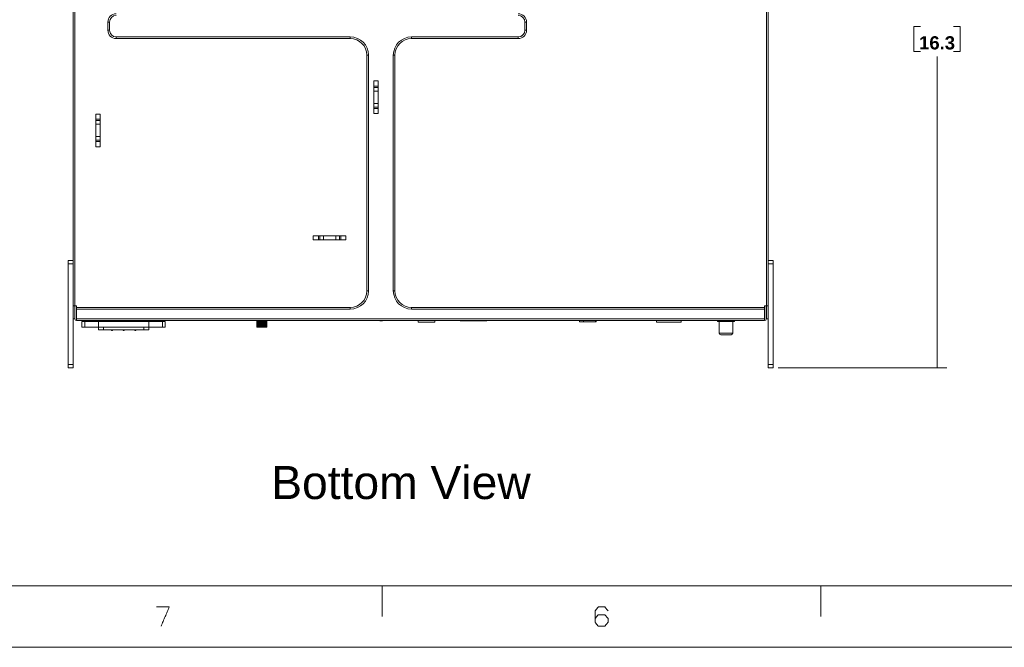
# Model space of a CAD drawing. Header units: millimetres. Extents: x 0 to 2122, y 0 to 1639.
# Tile 2 of 75: x 311 to 906, y 0 to 379. Entities that reach past the tile are written whole.
import ezdxf

# ---------------------------------------------------------------- set-up
doc = ezdxf.new("R2010")
doc.units = ezdxf.units.MM
doc.layers.add('1', color=7, linetype='Continuous', true_color=0xffffff)
doc.styles.add('Arial', font='arial.ttf')

msp = doc.modelspace()

# ---------------------------------------------------------------- linework, layer by layer
at = {"layer": '1', "color": 7, "linetype": 'Continuous', "lineweight": 13}
for p, q in [((343.69, 233.61), (343.69, 544.48)), ((344.69, 544.48), (344.69, 206.48)), ((762.69, 206.48), (762.69, 544.48)), ((763.69, 544.48), (763.69, 233.61)), ((364.69, 372.98), (364.69, 377.98)), ((365.69, 377.98), (364.69, 377.98)), ((365.69, 372.98), (365.69, 377.98)), ((616.69, 372.98), (616.69, 377.98)), ((616.69, 377.98), (617.69, 377.98)), ((617.69, 377.98), (617.69, 372.98)), ((365.69, 372.98), (364.69, 372.98)), ((369.69, 368.98), (511.19, 368.98)), ((369.69, 368.98), (369.69, 367.98)), ((511.19, 368.98), (511.19, 367.98)), ((548.19, 368.98), (612.69, 368.98)), ((548.19, 368.98), (548.19, 367.98)), ((612.69, 368.98), (612.69, 367.98)), ((616.69, 372.98), (617.69, 372.98)), ((511.19, 367.98), (369.69, 367.98)), ((612.69, 367.98), (548.19, 367.98)), ((521.19, 215.48), (521.19, 357.98)), ((522.19, 357.98), (521.19, 357.98)), ((522.19, 215.48), (522.19, 357.98)), ((537.19, 215.48), (537.19, 357.98)), ((537.19, 357.98), (538.19, 357.98)), ((538.19, 357.98), (538.19, 215.48)), ((527.94, 342.34), (525.44, 342.34)), ((525.44, 322.61), (525.44, 342.34)), ((525.44, 339.28), (527.94, 339.28)), ((527.94, 322.61), (527.94, 342.34)), ((527.94, 338.44), (525.44, 338.44)), ((525.44, 336.14), (527.94, 336.14)), ((527.94, 328.81), (525.44, 328.81)), ((357.44, 302.61), (357.44, 322.34)), ((359.94, 322.34), (357.44, 322.34)), ((359.94, 302.61), (359.94, 322.34)), ((525.44, 326.51), (527.94, 326.51)), ((527.94, 325.67), (525.44, 325.67)), ((525.44, 322.61), (527.94, 322.61)), ((357.44, 319.28), (359.94, 319.28)), ((359.94, 318.44), (357.44, 318.44)), ((357.44, 316.14), (359.94, 316.14)), ((359.94, 308.81), (357.44, 308.81)), ((357.44, 306.51), (359.94, 306.51)), ((359.94, 305.67), (357.44, 305.67)), ((357.44, 302.61), (359.94, 302.61)), ((488.83, 248.73), (508.56, 248.73)), ((488.83, 248.73), (488.83, 246.23)), ((488.83, 246.23), (508.56, 246.23)), ((491.89, 246.23), (491.89, 248.73)), ((492.73, 248.73), (492.73, 246.23)), ((495.03, 246.23), (495.03, 248.73)), ((502.36, 248.73), (502.36, 246.23)), ((504.66, 246.23), (504.66, 248.73)), ((505.49, 248.73), (505.49, 246.23)), ((508.56, 246.23), (508.56, 248.73)), ((340.69, 233.88), (343.69, 233.88)), ((340.69, 231.88), (340.69, 233.88)), ((343.69, 233.88), (343.69, 231.88)), ((763.69, 233.88), (766.69, 233.88)), ((763.69, 231.88), (763.69, 233.88)), ((766.69, 233.88), (766.69, 231.88)), ((340.69, 231.88), (340.69, 170.88)), ((343.69, 231.88), (340.69, 231.88)), ((343.69, 231.88), (343.69, 170.88)), ((763.69, 231.88), (763.69, 170.88)), ((766.69, 231.88), (763.69, 231.88)), ((766.69, 231.88), (766.69, 170.88)), ((522.19, 215.48), (521.19, 215.48)), ((537.19, 215.48), (538.19, 215.48)), ((343.69, 206.48), (344.69, 206.48)), ((345.79, 206.48), (344.69, 206.48)), ((344.69, 198.48), (344.69, 206.48)), ((344.79, 206.48), (344.79, 198.48)), ((345.79, 206.48), (345.79, 205.48)), ((345.79, 205.48), (511.19, 205.48)), ((345.79, 204.48), (345.79, 205.48)), ((345.79, 204.48), (345.79, 198.48)), ((345.79, 204.48), (511.19, 204.48)), ((511.19, 204.48), (511.19, 205.48)), ((548.19, 205.48), (761.59, 205.48)), ((548.19, 204.48), (548.19, 205.48)), ((761.59, 204.48), (548.19, 204.48)), ((761.59, 206.48), (762.69, 206.48)), ((761.59, 205.48), (761.59, 206.48)), ((761.59, 205.48), (761.59, 204.48)), ((761.59, 204.48), (761.59, 198.48)), ((762.59, 198.48), (762.59, 206.48)), ((762.69, 198.48), (762.69, 206.48)), ((763.69, 206.48), (762.69, 206.48)), ((344.69, 198.48), (343.69, 198.48)), ((344.69, 198.48), (344.79, 198.58)), ((761.59, 198.48), (345.79, 198.48)), ((345.79, 198.48), (345.79, 197.48)), ((345.79, 197.48), (761.59, 197.48)), ((348.99, 196.98), (348.99, 193.48)), ((348.99, 196.98), (350.74, 196.98)), ((349.59, 197.48), (349.59, 196.98)), ((350.74, 196.98), (350.74, 193.48)), ((359.04, 196.98), (350.74, 196.98)), ((351.05, 197.48), (351.05, 196.98)), ((359.04, 197.48), (359.04, 196.98)), ((359.04, 196.98), (359.04, 193.48)), ((389.34, 196.98), (359.04, 196.98)), ((389.34, 197.48), (389.34, 196.98)), ((397.64, 196.98), (389.34, 196.98)), ((389.34, 196.98), (389.34, 193.48)), ((397.34, 197.48), (397.34, 196.98)), ((397.64, 196.98), (397.64, 193.48)), ((399.39, 196.98), (397.64, 196.98)), ((398.79, 196.98), (398.79, 197.48)), ((399.39, 193.48), (399.39, 196.98)), ((454.69, 197.48), (454.69, 193.58)), ((454.72, 197.48), (454.72, 193.58)), ((454.74, 197.48), (454.74, 193.58)), ((454.82, 197.48), (454.82, 193.58)), ((454.86, 197.48), (454.86, 193.58)), ((454.99, 197.48), (454.99, 193.58)), ((455.05, 197.48), (455.05, 193.58)), ((455.23, 197.48), (455.23, 193.58)), ((455.31, 197.48), (455.31, 193.58)), ((455.52, 197.48), (455.52, 193.58)), ((455.62, 197.48), (455.62, 193.58)), ((455.88, 197.48), (455.88, 193.58)), ((455.98, 197.48), (455.98, 193.58)), ((456.27, 197.48), (456.27, 193.58)), ((456.39, 197.48), (456.39, 193.58)), ((456.7, 197.48), (456.7, 193.58)), ((456.83, 197.48), (456.83, 193.58)), ((457.16, 197.48), (457.16, 193.58)), ((457.26, 197.48), (457.26, 193.48)), ((457.29, 197.48), (457.29, 193.58)), ((457.63, 197.48), (457.63, 193.58)), ((457.69, 197.48), (457.69, 193.48)), ((457.76, 197.48), (457.76, 193.58)), ((458.1, 197.48), (458.1, 193.58)), ((458.12, 197.48), (458.12, 193.48)), ((458.23, 197.48), (458.23, 193.58)), ((458.56, 197.48), (458.56, 193.58)), ((458.68, 197.48), (458.68, 193.58)), ((458.99, 197.48), (458.99, 193.58)), ((459.11, 197.48), (459.11, 193.58)), ((459.4, 197.48), (459.4, 193.58)), ((459.51, 197.48), (459.51, 193.58)), ((459.77, 197.48), (459.77, 193.58)), ((459.86, 197.48), (459.86, 193.58)), ((460.08, 197.48), (460.08, 193.58)), ((460.16, 197.48), (460.16, 193.58)), ((460.33, 197.48), (460.33, 193.58)), ((460.4, 197.48), (460.4, 193.58)), ((460.52, 197.48), (460.52, 193.58)), ((460.57, 197.48), (460.57, 193.58)), ((460.64, 197.48), (460.64, 193.58)), ((460.67, 197.48), (460.67, 193.58)), ((460.69, 197.48), (460.69, 193.58)), ((529.14, 197.29), (529.14, 197.48)), ((529.14, 197.29), (530.74, 197.29)), ((530.74, 197.29), (530.74, 197.48)), ((552.19, 196.48), (552.19, 197.48)), ((552.19, 196.48), (562.19, 196.48)), ((562.19, 197.48), (562.19, 196.48)), ((577.69, 197.28), (577.69, 197.48)), ((593.69, 197.28), (577.69, 197.28)), ((593.69, 197.28), (593.69, 197.48)), ((649.69, 197.48), (649.69, 196.8)), ((649.69, 196.8), (652.19, 196.8)), ((650.2, 196.78), (650.2, 196.8)), ((650.32, 196.78), (650.2, 196.78)), ((650.32, 196.8), (650.32, 196.78)), ((651.09, 196.78), (650.32, 196.78)), ((651.09, 196.78), (651.09, 196.8)), ((651.82, 196.78), (651.09, 196.78)), ((651.82, 196.8), (651.82, 196.78)), ((651.82, 196.78), (652.63, 196.78)), ((652.19, 197.48), (652.19, 196.8)), ((659.29, 196.8), (652.19, 196.8)), ((652.63, 196.78), (652.63, 196.8)), ((653, 196.78), (652.63, 196.78)), ((653, 196.78), (653, 196.8)), ((653.08, 196.78), (653, 196.78)), ((653.08, 196.78), (653.08, 196.8)), ((653.25, 196.78), (653.08, 196.78)), ((653.25, 196.78), (653.25, 196.8)), ((653.6, 196.78), (653.25, 196.78)), ((653.6, 196.8), (653.6, 196.78)), ((654.24, 196.78), (654.24, 196.8)), ((655.14, 196.78), (654.24, 196.78)), ((655.14, 196.78), (655.14, 196.8)), ((655.79, 196.78), (655.79, 196.8)), ((656.14, 196.78), (655.79, 196.78)), ((656.14, 196.78), (656.14, 196.8)), ((656.3, 196.78), (656.14, 196.78)), ((656.28, 196.78), (656.28, 196.8)), ((656.4, 196.78), (656.28, 196.78)), ((656.4, 196.78), (656.4, 196.8)), ((656.52, 196.78), (656.4, 196.78)), ((656.52, 196.78), (656.52, 196.8)), ((657, 196.78), (656.52, 196.78)), ((657, 196.78), (657, 196.8)), ((657.3, 196.78), (657, 196.78)), ((657.3, 196.78), (657.3, 196.8)), ((657.46, 196.78), (657.3, 196.78)), ((657.46, 196.78), (657.46, 196.8)), ((657.64, 196.78), (657.46, 196.78)), ((657.64, 196.78), (657.64, 196.8)), ((658.41, 196.78), (657.64, 196.78)), ((658.41, 196.78), (658.41, 196.8)), ((658.48, 196.78), (658.41, 196.78)), ((658.48, 196.78), (658.48, 196.8)), ((659.07, 196.78), (658.48, 196.78)), ((659.07, 196.78), (659.07, 196.8)), ((659.29, 196.8), (659.29, 197.48)), ((659.69, 196.8), (659.29, 196.8)), ((659.69, 196.8), (659.69, 197.48)), ((696.19, 196.48), (696.19, 197.48)), ((696.19, 196.48), (711.19, 196.48)), ((711.19, 197.48), (711.19, 196.48)), ((733.09, 197.48), (733.09, 196.98)), ((733.09, 196.98), (738.19, 196.98)), ((734.04, 196.98), (734.04, 189.98)), ((738.19, 196.98), (743.29, 196.98)), ((742.34, 189.98), (742.34, 196.98)), ((743.29, 196.98), (743.29, 197.48)), ((761.59, 198.48), (761.59, 197.48)), ((762.59, 198.58), (762.69, 198.48)), ((763.69, 198.48), (762.69, 198.48)), ((348.99, 193.48), (350.74, 193.48)), ((359.04, 193.48), (350.74, 193.48)), ((389.34, 193.48), (359.04, 193.48)), ((359.04, 191.98), (359.04, 193.48)), ((359.04, 191.98), (362.04, 191.98)), ((362.04, 191.98), (362.04, 193.48)), ((362.04, 191.98), (386.34, 191.98)), ((366.72, 191.98), (366.89, 191.48)), ((367.49, 191.48), (366.89, 191.48)), ((367.67, 191.98), (367.49, 191.48)), ((373.72, 191.98), (373.89, 191.48)), ((374.49, 191.48), (373.89, 191.48)), ((374.67, 191.98), (374.49, 191.48)), ((380.89, 191.48), (380.72, 191.98)), ((381.49, 191.48), (380.89, 191.48)), ((381.67, 191.98), (381.49, 191.48)), ((386.34, 191.98), (386.34, 193.48)), ((389.34, 191.98), (386.34, 191.98)), ((397.64, 193.48), (389.34, 193.48)), ((389.34, 191.98), (389.34, 193.48)), ((399.39, 193.48), (397.64, 193.48)), ((454.69, 193.58), (454.72, 193.58)), ((454.74, 193.58), (454.82, 193.58)), ((454.82, 193.48), (454.79, 193.48)), ((454.82, 193.48), (454.83, 193.48)), ((454.92, 193.48), (454.83, 193.48)), ((454.86, 193.58), (454.99, 193.58)), ((454.92, 193.48), (454.95, 193.48)), ((455.09, 193.48), (454.95, 193.48)), ((455.05, 193.58), (455.23, 193.58)), ((455.09, 193.48), (455.13, 193.48)), ((455.32, 193.48), (455.13, 193.48)), ((455.31, 193.58), (455.52, 193.58)), ((455.32, 193.48), (455.37, 193.48)), ((455.61, 193.48), (455.37, 193.48)), ((455.61, 193.48), (455.67, 193.48)), ((455.62, 193.58), (455.88, 193.58)), ((455.96, 193.48), (455.67, 193.48)), ((455.96, 193.48), (456.02, 193.48)), ((455.98, 193.58), (456.27, 193.58)), ((456.34, 193.48), (456.02, 193.48)), ((456.34, 193.48), (456.41, 193.48)), ((456.39, 193.58), (456.7, 193.58)), ((456.76, 193.48), (456.41, 193.48)), ((456.76, 193.48), (456.83, 193.48)), ((456.83, 193.58), (457.16, 193.58)), ((457.2, 193.48), (456.83, 193.48)), ((457.2, 193.48), (457.26, 193.48)), ((457.26, 193.48), (457.28, 193.48)), ((457.65, 193.48), (457.28, 193.48)), ((457.29, 193.58), (457.63, 193.58)), ((457.65, 193.48), (457.69, 193.48)), ((457.69, 193.48), (457.73, 193.48)), ((458.11, 193.48), (457.73, 193.48)), ((457.76, 193.58), (458.1, 193.58)), ((458.11, 193.48), (458.12, 193.48)), ((458.12, 193.48), (458.19, 193.48)), ((458.55, 193.48), (458.19, 193.48)), ((458.23, 193.58), (458.56, 193.58)), ((458.55, 193.48), (458.63, 193.48)), ((458.97, 193.48), (458.63, 193.48)), ((458.68, 193.58), (458.99, 193.58)), ((458.97, 193.48), (459.04, 193.48)), ((459.36, 193.48), (459.04, 193.48)), ((459.11, 193.58), (459.4, 193.58)), ((459.36, 193.48), (459.43, 193.48)), ((459.71, 193.48), (459.43, 193.48)), ((459.51, 193.58), (459.77, 193.58)), ((459.71, 193.48), (459.77, 193.48)), ((460.02, 193.48), (459.77, 193.48)), ((459.86, 193.58), (460.08, 193.58)), ((460.02, 193.48), (460.06, 193.48)), ((460.26, 193.48), (460.06, 193.48)), ((460.16, 193.58), (460.33, 193.58)), ((460.26, 193.48), (460.29, 193.48)), ((460.44, 193.48), (460.29, 193.48)), ((460.4, 193.58), (460.52, 193.58)), ((460.44, 193.48), (460.46, 193.48)), ((460.55, 193.48), (460.46, 193.48)), ((460.55, 193.48), (460.56, 193.48)), ((460.59, 193.48), (460.56, 193.48)), ((460.57, 193.58), (460.64, 193.58)), ((460.67, 193.58), (460.69, 193.58)), ((738.19, 189.98), (734.04, 189.98)), ((735.04, 188.98), (738.19, 188.98)), ((742.34, 189.98), (738.19, 189.98)), ((738.19, 188.98), (741.34, 188.98)), ((340.69, 170.88), (343.69, 170.88)), ((340.69, 168.88), (340.69, 170.88)), ((343.69, 168.88), (340.69, 168.88)), ((343.69, 170.88), (343.69, 168.88)), ((763.69, 170.88), (766.69, 170.88)), ((763.69, 168.88), (763.69, 170.88)), ((766.69, 168.88), (763.69, 168.88)), ((766.69, 170.88), (766.69, 168.88)), ((2090.49, 37.26), (31.2, 37.26)), ((530.42, 37.26), (530.42, 18.63)), ((795.64, 37.26), (795.64, 18.63)), ((2121.69, 0), (0, 0))]:
    msp.add_line(p, q, dxfattribs=at)
at = {"layer": '1', "color": 7, "lineweight": 13}
for p, q in [((855.82, 375.18), (851.82, 375.18)), ((851.82, 375.18), (851.82, 360.14)), ((879.77, 375.18), (875.77, 375.18)), ((879.77, 360.14), (879.77, 375.18)), ((851.82, 360.14), (855.82, 360.14)), ((865.79, 168.88), (865.79, 357.14)), ((875.77, 360.14), (879.77, 360.14)), ((769.69, 168.88), (871.79, 168.88))]:
    msp.add_line(p, q, dxfattribs=at)
at = {"layer": '1', "color": 7, "linetype": 'Continuous', "lineweight": 13, "extrusion": (0, 0, -1)}
for centre, radius, start, end in [((-369.69, 377.98), 5, 0, 90), ((-369.69, 377.98), 4, 0, 90), ((-612.69, 377.98), 5, 90, 180), ((-369.69, 372.98), 5, 270, 0), ((-369.69, 372.98), 4, 270, 0), ((-511.19, 357.98), 11, 90, 180), ((-612.69, 372.98), 5, 180, 270), ((-511.19, 215.48), 11, 180, 270), ((-345.79, 198.48), 1, 270, 0)]:
    msp.add_arc(centre, radius, start, end, dxfattribs=at)
at = {"layer": '1', "color": 7, "linetype": 'Continuous', "lineweight": 13}
for centre, radius, start, end in [((612.69, 377.98), 4, 0, 90), ((548.19, 357.98), 11, 90, 180), ((612.69, 372.98), 4, 270, 0), ((511.19, 357.98), 10, 0, 90), ((548.19, 357.98), 10, 90, 180), ((511.19, 215.48), 10, 270, 0), ((548.19, 215.48), 11, 180, 270), ((548.19, 215.48), 10, 180, 270), ((761.59, 198.48), 1, 270, 360), ((735.04, 189.98), 1, 180, 270), ((741.34, 189.98), 1, 270, 0)]:
    msp.add_arc(centre, radius, start, end, dxfattribs=at)
for points, degree in [([(454.79, 193.48), (454.76, 193.51), (454.73, 193.54), (454.69, 193.58)], 3), ([(454.72, 193.58), (454.75, 193.54), (454.79, 193.51), (454.82, 193.48)], 3), ([(454.83, 193.48), (454.8, 193.51), (454.77, 193.54), (454.74, 193.58)], 3), ([(454.82, 193.58), (454.85, 193.54), (454.89, 193.51), (454.92, 193.48)], 3), ([(454.95, 193.48), (454.92, 193.51), (454.89, 193.54), (454.86, 193.58)], 3), ([(454.99, 193.58), (455.02, 193.54), (455.06, 193.51), (455.09, 193.48)], 3), ([(455.13, 193.48), (455.1, 193.51), (455.08, 193.54), (455.05, 193.58)], 3), ([(455.23, 193.58), (455.26, 193.54), (455.29, 193.51), (455.32, 193.48)], 3), ([(455.37, 193.48), (455.35, 193.51), (455.33, 193.54), (455.31, 193.58)], 3), ([(455.52, 193.58), (455.55, 193.54), (455.58, 193.51), (455.61, 193.48)], 3), ([(455.67, 193.48), (455.65, 193.51), (455.64, 193.54), (455.62, 193.58)], 3), ([(455.88, 193.58), (455.9, 193.54), (455.93, 193.51), (455.96, 193.48)], 3), ([(456.02, 193.48), (456.01, 193.51), (456, 193.54), (455.98, 193.58)], 3), ([(456.27, 193.58), (456.29, 193.54), (456.32, 193.51), (456.34, 193.48)], 3), ([(456.41, 193.48), (456.4, 193.51), (456.4, 193.54), (456.39, 193.58)], 3), ([(456.7, 193.58), (456.72, 193.54), (456.74, 193.51), (456.76, 193.48)], 3), ([(456.83, 193.48), (456.83, 193.51), (456.83, 193.54), (456.83, 193.58)], 3), ([(457.16, 193.58), (457.17, 193.54), (457.19, 193.51), (457.2, 193.48)], 3), ([(457.28, 193.48), (457.28, 193.51), (457.29, 193.54), (457.29, 193.58)], 3), ([(457.63, 193.58), (457.63, 193.54), (457.64, 193.51), (457.65, 193.48)], 3), ([(457.73, 193.48), (457.74, 193.51), (457.75, 193.54), (457.76, 193.58)], 3), ([(458.1, 193.58), (458.1, 193.54), (458.1, 193.51), (458.11, 193.48)], 3), ([(458.19, 193.48), (458.2, 193.51), (458.21, 193.54), (458.23, 193.58)], 3), ([(458.56, 193.58), (458.55, 193.54), (458.55, 193.51), (458.55, 193.48)], 3), ([(458.63, 193.48), (458.65, 193.51), (458.66, 193.54), (458.68, 193.58)], 3), ([(458.99, 193.58), (458.99, 193.54), (458.98, 193.51), (458.97, 193.48)], 3), ([(459.04, 193.48), (459.07, 193.51), (459.09, 193.54), (459.11, 193.58)], 3), ([(459.4, 193.58), (459.39, 193.54), (459.38, 193.51), (459.36, 193.48)], 3), ([(459.43, 193.48), (459.46, 193.51), (459.48, 193.54), (459.51, 193.58)], 3), ([(459.77, 193.58), (459.75, 193.54), (459.73, 193.51), (459.71, 193.48)], 3), ([(459.77, 193.48), (459.8, 193.51), (459.83, 193.54), (459.86, 193.58)], 3), ([(460.08, 193.58), (460.06, 193.54), (460.04, 193.51), (460.02, 193.48)], 3), ([(460.06, 193.48), (460.09, 193.51), (460.13, 193.54), (460.16, 193.58)], 3), ([(460.33, 193.58), (460.31, 193.54), (460.28, 193.51), (460.26, 193.48)], 3), ([(460.29, 193.48), (460.33, 193.51), (460.36, 193.54), (460.4, 193.58)], 3), ([(460.52, 193.58), (460.5, 193.54), (460.47, 193.51), (460.44, 193.48)], 3), ([(460.46, 193.48), (460.5, 193.51), (460.53, 193.54), (460.57, 193.58)], 3), ([(460.64, 193.58), (460.61, 193.54), (460.58, 193.51), (460.55, 193.48)], 3), ([(460.56, 193.48), (460.6, 193.51), (460.63, 193.54), (460.67, 193.58)], 3), ([(460.69, 193.58), (460.66, 193.54), (460.63, 193.51), (460.59, 193.48)], 3), ([(401.76, 24.38), (393.98, 24.38)], 1), ([(396.85, 12.76), (401.76, 24.38)], 1), ([(659.19, 22.05), (661.03, 24.38)], 1), ([(661.03, 24.38), (665.03, 24.38)], 1), ([(665.03, 24.38), (666.97, 22.05)], 1), ([(659.19, 15.09), (659.19, 22.05)], 1), ([(659.19, 17.41), (661.03, 19.73)], 1), ([(661.03, 19.73), (665.03, 19.73)], 1), ([(665.03, 19.73), (666.97, 17.41)], 1), ([(661.03, 12.76), (659.19, 15.09)], 1), ([(665.03, 12.76), (661.03, 12.76)], 1), ([(666.97, 15.09), (665.03, 12.76)], 1), ([(666.97, 17.41), (666.97, 15.09)], 1)]:
    msp.add_open_spline(points, degree=degree, dxfattribs=at)
at = {"layer": '1', "color": 7, "lineweight": 18}
msp.add_solid([(865.79, 168.88), (863.38, 177.88), (868.2, 177.88), (865.79, 168.88)], dxfattribs=at)

# ---------------------------------------------------------------- texts
at = {"layer": '1', "color": 7, "lineweight": 18, "style": 'Arial'}
msp.add_text('Bottom View', height=20, dxfattribs=at).set_placement((463.4, 89.62))
at = {"layer": '1', "color": 7, "linetype": 'Continuous', "lineweight": 13, "insert": (865.79, 361.27), "char_height": 8, "attachment_point": 8, "line_spacing_factor": 1.047437, "style": 'Arial'}
msp.add_mtext('\\fArial|b1|i0;\\W1.0000;16.3', dxfattribs=at)

doc.saveas('drawing.dxf')
